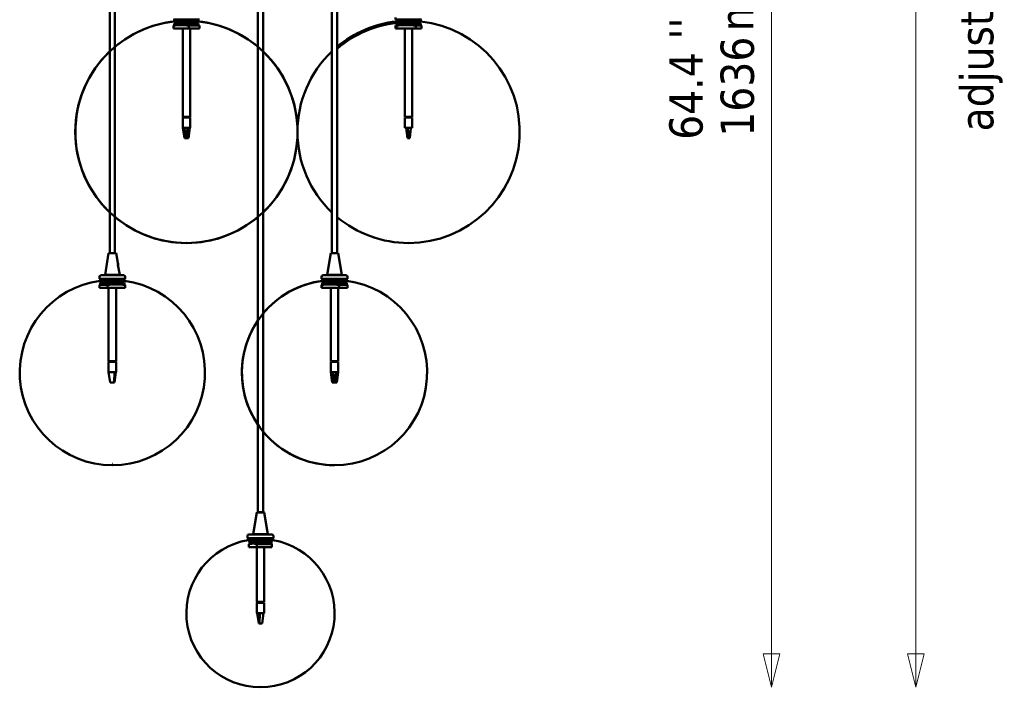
# Model space of a CAD drawing. Header units: millimetres. Extents: x -646 to 3029, y -175 to 4376.
# Tile 4 of 6: x 1671 to 3001, y 1806 to 2707. Entities that reach past the tile are written whole.
import ezdxf

# ---------------------------------------------------------------- set-up
doc = ezdxf.new("R2010")
doc.units = ezdxf.units.MM
doc.header["$LTSCALE"] = 15
for name, color, linetype, lineweight in [('Symbol (ISO)', 7, 'Continuous', 25), ('Widoczne (ISO)', 7, 'Continuous', 50), ('Wymiar (ISO)', 7, 'Continuous', 25)]:
    doc.layers.add(name, color=color, linetype=linetype, lineweight=lineweight)
doc.styles.add('Tekst notatki (ISO)', font='tahoma.ttf')

msp = doc.modelspace()

# ---------------------------------------------------------------- linework, layer by layer
at = {"layer": 'Widoczne (ISO)', "linetype": 'Continuous', "lineweight": 50}
for p, q in [((1992.8, 4024.3), (1992.8, 2042.3)), ((1999.8, 4024.3), (1999.8, 2042.3)), ((2092.8, 4024.3), (2092.8, 2392.3)), ((2099.8, 4024.3), (2099.8, 2392.3)), ((1792.8, 3251.9), (1792.8, 2392.3)), ((1799.8, 3251.9), (1799.8, 2392.3)), ((1913.8, 2707.3), (1878.8, 2707.3)), ((1878.8, 2695.3), (1878.8, 2699.3)), ((1879.8, 2707.3), (1879.8, 2704.3)), ((1879.8, 2704.3), (1912.8, 2704.3)), ((1879.8, 2702.3), (1879.8, 2699.4)), ((1885.1, 2702.3), (1879.8, 2702.3)), ((1883.7, 2704.3), (1883.7, 2703.4)), ((1883.7, 2704.3), (1883.7, 2703.4)), ((1884.9, 2704.3), (1884.9, 2702.3)), ((1885.1, 2700.6), (1885.9, 2700.6)), ((1899.4, 2702.3), (1885.9, 2702.3)), ((1887.9, 2704.3), (1887.9, 2702.3)), ((1889.8, 2704.3), (1889.8, 2702.3)), ((1899.4, 2702.3), (1912.8, 2702.3)), ((1899.4, 2702.3), (1899.4, 2699.4)), ((1899.7, 2699.3), (1899.7, 2695.3)), ((1913.8, 2699.3), (1899.7, 2699.3)), ((1902.8, 2704.3), (1902.8, 2702.3)), ((1902.9, 2704.3), (1902.9, 2702.3)), ((1905.9, 2704.3), (1905.9, 2702.3)), ((1907.7, 2704.3), (1907.7, 2702.3)), ((1908.9, 2704.3), (1908.9, 2703.4)), ((1908.9, 2704.3), (1908.9, 2703.4)), ((1912.8, 2707.3), (1912.8, 2704.3)), ((1912.8, 2702.3), (1912.8, 2699.4)), ((1913.8, 2695.3), (1913.8, 2699.3)), ((2178.8, 2707.3), (2178.8, 2710.3)), ((2213.8, 2707.3), (2178.8, 2707.3)), ((2180, 2699.3), (2178.8, 2699.3)), ((2178.8, 2695.3), (2178.8, 2699.3)), ((2179.8, 2707.3), (2179.8, 2704.3)), ((2179.8, 2704.3), (2212.8, 2704.3)), ((2179.8, 2702.3), (2181, 2702.3)), ((2179.8, 2702.3), (2179.8, 2699.4)), ((2180, 2695.3), (2180, 2699.3)), ((2181, 2702.3), (2181, 2699.4)), ((2187.7, 2702.3), (2181, 2702.3)), ((2183.7, 2704.3), (2183.7, 2703.4)), ((2187.1, 2704.3), (2187.1, 2702.3)), ((2187.7, 2700.6), (2188.7, 2700.6)), ((2205.3, 2702.3), (2188.7, 2702.3)), ((2190.1, 2704.3), (2190.1, 2702.3)), ((2202.8, 2704.3), (2202.8, 2702.3)), ((2204.8, 2704.3), (2204.8, 2702.3)), ((2205.3, 2702.3), (2212.8, 2702.3)), ((2205.3, 2702.3), (2205.3, 2699.4)), ((2206, 2699.3), (2206, 2695.3)), ((2213.8, 2699.3), (2206, 2699.3)), ((2207.8, 2704.3), (2207.8, 2702.3)), ((2208.9, 2704.3), (2208.9, 2703.4)), ((2212.8, 2707.3), (2212.8, 2704.3)), ((2212.8, 2702.3), (2212.8, 2699.4)), ((2213.8, 2695.3), (2213.8, 2699.3)), ((1899.7, 2695.3), (1878.8, 2695.3)), ((1891.3, 2695.3), (1891.3, 2576.3)), ((1913.8, 2695.3), (1899.7, 2695.3)), ((1901.3, 2695.3), (1901.3, 2576.3)), ((2180, 2695.3), (2178.8, 2695.3)), ((2206, 2695.3), (2180, 2695.3)), ((2191.3, 2695.3), (2191.3, 2576.3)), ((2201.3, 2695.3), (2201.3, 2576.3)), ((2213.8, 2695.3), (2206, 2695.3)), ((1891.3, 2576.3), (1901.3, 2576.3)), ((1901.3, 2575.3), (1891.3, 2575.3)), ((1891.3, 2575.3), (1891.3, 2561.3)), ((1892, 2575.3), (1892, 2576.3)), ((1892.3, 2576.3), (1892.3, 2575.3)), ((1894.2, 2575.3), (1894.2, 2576.3)), ((1897.8, 2576.3), (1897.8, 2575.3)), ((1900, 2575.3), (1900, 2576.3)), ((1900.5, 2575.3), (1900.5, 2576.3)), ((1901.3, 2575.3), (1901.3, 2561.3)), ((2191.3, 2576.3), (2201.3, 2576.3)), ((2201.3, 2575.3), (2191.3, 2575.3)), ((2191.3, 2575.3), (2191.3, 2561.3)), ((2195.2, 2575.3), (2195.2, 2576.3)), ((2196.2, 2575.3), (2196.2, 2576.3)), ((2196.3, 2575.3), (2196.3, 2576.3)), ((2197.3, 2575.3), (2197.3, 2576.3)), ((2201.3, 2575.3), (2201.3, 2561.3)), ((1891.3, 2561.3), (1893.7, 2561.3)), ((1893.5, 2547.3), (1891.5, 2561.3)), ((1893.7, 2561.3), (1897.7, 2561.3)), ((1895.1, 2547.3), (1893.7, 2561.3)), ((1896.6, 2547.3), (1897.7, 2561.3)), ((1897.4, 2547.3), (1898.8, 2561.3)), ((1897.7, 2561.3), (1901.3, 2561.3)), ((1898.1, 2547.3), (1898.4, 2556.6)), ((1899, 2547.3), (1901.1, 2561.3)), ((2191.3, 2561.3), (2195.5, 2561.3)), ((2194.8, 2547.3), (2193.1, 2561.3)), ((2195.5, 2561.3), (2199.4, 2561.3)), ((2196.3, 2547.3), (2195.5, 2561.3)), ((2197.8, 2547.3), (2199.4, 2561.3)), ((2199.4, 2561.3), (2201.3, 2561.3)), ((1894.3, 2547.3), (1893.5, 2547.3)), ((1895.1, 2547.3), (1894.3, 2547.3)), ((1896.6, 2547.3), (1895.1, 2547.3)), ((1896.8, 2547.3), (1896.6, 2547.3)), ((1897.3, 2547.3), (1896.8, 2547.3)), ((1897.4, 2547.3), (1897.3, 2547.3)), ((1898.1, 2547.3), (1897.4, 2547.3)), ((1899, 2547.3), (1898.1, 2547.3)), ((2195, 2547.3), (2194.8, 2547.3)), ((2196, 2547.3), (2195, 2547.3)), ((2196.3, 2547.3), (2196, 2547.3)), ((2197.8, 2547.3), (2196.3, 2547.3)), ((1896.2, 2407.8), (1896.4, 2407.8)), ((1896.2, 2407.8), (1896.4, 2407.8)), ((2196.2, 2407.8), (2196.4, 2407.8)), ((1896.2, 2405.8), (1896.4, 2405.8)), ((1896.2, 2405.8), (1896.4, 2405.8)), ((1896.2, 2405.8), (1896.4, 2405.8)), ((1896.2, 2405.8), (1896.4, 2405.8)), ((2196.2, 2405.8), (2196.4, 2405.8)), ((2196.2, 2405.8), (2196.4, 2405.8)), ((1791.2, 2392), (1786.4, 2362.9)), ((1791.6, 2392.3), (1791.2, 2392)), ((1801.3, 2392), (1791.2, 2392)), ((1791.6, 2392.3), (1801, 2392.3)), ((1801, 2392.3), (1801.3, 2392)), ((1801.3, 2392), (1803.5, 2378.9)), ((2091.2, 2392), (2086.4, 2362.9)), ((2091.6, 2392.3), (2091.2, 2392)), ((2101.3, 2392), (2091.2, 2392)), ((2091.6, 2392.3), (2101, 2392.3)), ((2101, 2392.3), (2101.3, 2392)), ((2101.3, 2392), (2106.2, 2362.9)), ((1803.9, 2376.2), (1806.2, 2362.9)), ((1778.8, 2357.3), (1778.8, 2360.3)), ((1813.8, 2357.3), (1778.8, 2357.3)), ((1779.8, 2357.3), (1779.8, 2354.3)), ((1779.8, 2354.3), (1812.8, 2354.3)), ((1811.8, 2362.3), (1780.8, 2362.3)), ((1783.7, 2353.4), (1783.7, 2354.3)), ((1785.7, 2354.3), (1785.7, 2352.3)), ((1786.4, 2362.9), (1806.2, 2362.9)), ((1786.4, 2362.4), (1786.4, 2362.9)), ((1786.4, 2362.4), (1806.2, 2362.4)), ((1786.5, 2362.3), (1786.4, 2362.4)), ((1788.7, 2354.3), (1788.7, 2352.3)), ((1789.8, 2354.3), (1789.8, 2352.3)), ((1802.8, 2354.3), (1802.8, 2352.3)), ((1803.8, 2354.3), (1803.8, 2352.3)), ((1806.1, 2362.3), (1806.2, 2362.4)), ((1806.2, 2362.4), (1806.2, 2362.9)), ((1806.8, 2354.3), (1806.8, 2352.3)), ((1808.9, 2353.4), (1808.9, 2354.3)), ((1812.8, 2357.3), (1812.8, 2354.3)), ((1813.8, 2357.3), (1813.8, 2360.3)), ((2078.8, 2357.3), (2078.8, 2360.3)), ((2113.8, 2357.3), (2078.8, 2357.3)), ((2079.8, 2357.3), (2079.8, 2354.3)), ((2079.8, 2354.3), (2112.8, 2354.3)), ((2111.8, 2362.3), (2080.8, 2362.3)), ((2083.7, 2353.4), (2083.7, 2354.3)), ((2083.7, 2353.4), (2083.7, 2354.3)), ((2085.7, 2354.3), (2085.7, 2352.3)), ((2086.4, 2362.9), (2106.2, 2362.9)), ((2086.4, 2362.4), (2086.4, 2362.9)), ((2086.4, 2362.4), (2106.2, 2362.4)), ((2086.5, 2362.3), (2086.4, 2362.4)), ((2088.7, 2354.3), (2088.7, 2352.3)), ((2089.8, 2354.3), (2089.8, 2352.3)), ((2102.8, 2354.3), (2102.8, 2352.3)), ((2103.8, 2354.3), (2103.8, 2352.3)), ((2106.1, 2362.3), (2106.2, 2362.4)), ((2106.2, 2362.4), (2106.2, 2362.9)), ((2106.8, 2354.3), (2106.8, 2352.3)), ((2108.9, 2353.4), (2108.9, 2354.3)), ((2108.9, 2353.4), (2108.9, 2354.3)), ((2112.8, 2357.3), (2112.8, 2354.3)), ((2113.8, 2357.3), (2113.8, 2360.3)), ((1789.9, 2349.3), (1778.8, 2349.3)), ((1778.8, 2345.3), (1778.8, 2349.3)), ((1789.9, 2345.3), (1778.8, 2345.3)), ((1779.8, 2352.3), (1790.4, 2352.3)), ((1779.8, 2352.3), (1779.8, 2349.4)), ((1789.9, 2345.3), (1789.9, 2349.3)), ((1813.5, 2345.3), (1789.9, 2345.3)), ((1790.4, 2352.3), (1790.4, 2349.4)), ((1805.6, 2352.3), (1790.4, 2352.3)), ((1791.3, 2345.3), (1791.3, 2246.3)), ((1801.3, 2345.3), (1801.3, 2246.3)), ((1805.6, 2350.6), (1806.5, 2350.6)), ((1812.5, 2352.3), (1806.5, 2352.3)), ((1812.5, 2352.3), (1812.5, 2349.4)), ((1812.5, 2352.3), (1812.8, 2352.3)), ((1812.8, 2352.3), (1812.8, 2349.4)), ((1813.5, 2349.3), (1813.5, 2345.3)), ((1813.8, 2349.3), (1813.5, 2349.3)), ((1813.8, 2345.3), (1813.5, 2345.3)), ((1813.8, 2345.3), (1813.8, 2349.3)), ((2079, 2349.3), (2078.8, 2349.3)), ((2078.8, 2345.3), (2078.8, 2349.3)), ((2079, 2345.3), (2078.8, 2345.3)), ((2079, 2345.3), (2079, 2349.3)), ((2102.5, 2345.3), (2079, 2345.3)), ((2079.8, 2352.3), (2080, 2352.3)), ((2079.8, 2352.3), (2079.8, 2349.4)), ((2080, 2352.3), (2080, 2349.4)), ((2086, 2352.3), (2080, 2352.3)), ((2086, 2350.6), (2086.9, 2350.6)), ((2102, 2352.3), (2086.9, 2352.3)), ((2091.3, 2345.3), (2091.3, 2246.3)), ((2101.3, 2345.3), (2101.3, 2246.3)), ((2102, 2352.3), (2112.8, 2352.3)), ((2102, 2352.3), (2102, 2349.4)), ((2102.5, 2349.3), (2102.5, 2345.3)), ((2113.8, 2349.3), (2102.5, 2349.3)), ((2113.8, 2345.3), (2102.5, 2345.3)), ((2112.8, 2352.3), (2112.8, 2349.4)), ((2113.8, 2345.3), (2113.8, 2349.3)), ((1791.3, 2246.3), (1801.3, 2246.3)), ((1801.3, 2245.3), (1791.3, 2245.3)), ((1791.3, 2245.3), (1791.3, 2231.3)), ((1792, 2246.3), (1792, 2245.3)), ((1792, 2245.3), (1792, 2246.3)), ((1793, 2245.3), (1793, 2246.3)), ((1796.3, 2246.3), (1796.3, 2245.3)), ((1799, 2245.3), (1799, 2246.3)), ((1800.5, 2245.3), (1800.5, 2246.3)), ((1801.3, 2245.3), (1801.3, 2231.3)), ((2091.3, 2246.3), (2101.3, 2246.3)), ((2101.3, 2245.3), (2091.3, 2245.3)), ((2091.3, 2245.3), (2091.3, 2231.3)), ((2093.9, 2245.3), (2093.9, 2246.3)), ((2094.9, 2245.3), (2094.9, 2246.3)), ((2095.7, 2245.3), (2095.7, 2246.3)), ((2095.8, 2245.3), (2095.8, 2246.3)), ((2096.8, 2245.3), (2096.8, 2246.3)), ((2097.7, 2245.3), (2097.7, 2246.3)), ((2098.7, 2245.3), (2098.7, 2246.3)), ((2101.3, 2245.3), (2101.3, 2231.3)), ((1793.3, 2217.3), (1791.3, 2231.3)), ((1791.3, 2231.3), (1799.4, 2231.3)), ((1798.6, 2217.3), (1799.4, 2231.3)), ((1799.3, 2217.3), (1801.2, 2231.3)), ((1799.4, 2231.3), (1801.2, 2231.3)), ((1801.2, 2231.3), (1801.3, 2231.3)), ((2091.3, 2231.3), (2094.4, 2231.3)), ((2093.3, 2217.3), (2091.3, 2231.3)), ((2094.1, 2217.3), (2093.4, 2231.3)), ((2095.4, 2217.3), (2094.1, 2231.3)), ((2094.4, 2231.3), (2098.4, 2231.3)), ((2095.6, 2217.3), (2094.4, 2231.3)), ((2097.1, 2217.3), (2098.4, 2231.3)), ((2098.4, 2231.3), (2101.3, 2231.3)), ((2099.2, 2217.3), (2101.2, 2231.3)), ((1794.2, 2217.3), (1793.3, 2217.3)), ((1797.6, 2217.3), (1794.2, 2217.3)), ((1798.6, 2217.3), (1797.6, 2217.3)), ((1799.3, 2217.3), (1798.6, 2217.3)), ((2094.1, 2217.3), (2093.3, 2217.3)), ((2095, 2217.3), (2094.1, 2217.3)), ((2095.4, 2217.3), (2095, 2217.3)), ((2095.5, 2217.3), (2095.4, 2217.3)), ((2095.6, 2217.3), (2095.5, 2217.3)), ((2097.1, 2217.3), (2095.6, 2217.3)), ((2095.6, 2217.3), (2095.6, 2217.3)), ((2098.3, 2217.3), (2097.1, 2217.3)), ((2099.2, 2217.3), (2098.3, 2217.3)), ((1796.2, 2107.9), (1796.4, 2107.9)), ((1796.2, 2105.9), (1796.4, 2105.9)), ((1796.2, 2105.9), (1796.4, 2105.9)), ((2096.2, 2107.9), (2096.4, 2107.9)), ((2096.2, 2107.9), (2096.4, 2107.9)), ((2096.2, 2105.9), (2096.4, 2105.9)), ((2096.2, 2105.9), (2096.4, 2105.9)), ((2096.2, 2105.9), (2096.4, 2105.9)), ((2096.2, 2105.9), (2096.4, 2105.9)), ((1991.2, 2042), (1986.4, 2012.9)), ((1991.6, 2042.3), (1991.2, 2042)), ((2001.3, 2042), (1991.2, 2042)), ((1991.6, 2042.3), (2001, 2042.3)), ((2001, 2042.3), (2001.3, 2042)), ((2001.3, 2042), (2006.2, 2012.9)), ((1978.8, 2007.3), (1978.8, 2010.3)), ((2011.8, 2012.3), (1980.8, 2012.3)), ((1986.4, 2012.9), (2006.2, 2012.9)), ((1986.4, 2012.4), (1986.4, 2012.9)), ((1986.4, 2012.4), (2006.2, 2012.4)), ((1986.5, 2012.3), (1986.4, 2012.4)), ((2006.1, 2012.3), (2006.2, 2012.4)), ((2006.2, 2012.4), (2006.2, 2012.9)), ((2013.8, 2007.3), (2013.8, 2010.3)), ((2013.8, 2007.3), (1978.8, 2007.3)), ((1979.8, 2007.3), (1979.8, 2004.3)), ((1979.8, 2004.3), (2012.8, 2004.3)), ((1980.7, 1995.3), (1980.7, 1999.3)), ((1991.6, 1995.3), (1980.7, 1995.3)), ((1981.5, 2002.3), (1981.5, 1999.5)), ((1984.3, 2002.3), (1981.5, 2002.3)), ((1983.7, 2004.3), (1983.7, 2003.4)), ((1984.3, 2004.3), (1984.3, 2002.3)), ((1984.3, 2000.6), (1984.7, 2000.6)), ((1991.7, 2002.3), (1984.7, 2002.3)), ((1987.3, 2004.3), (1987.3, 2002.3)), ((1989.8, 2004.3), (1989.8, 2002.3)), ((1991.3, 1995.3), (1991.3, 1921.3)), ((1991.6, 1999.3), (1991.6, 1995.3)), ((2011.8, 1999.3), (1991.6, 1999.3)), ((2011.8, 1995.3), (1991.6, 1995.3)), ((1991.7, 2002.3), (2011, 2002.3)), ((1991.7, 2002.3), (1991.7, 1999.4)), ((1999, 2004.3), (1999, 2002.3)), ((2001.3, 1995.3), (2001.3, 1921.3)), ((2002, 2004.3), (2002, 2002.3)), ((2002.8, 2004.3), (2002.8, 2002.3)), ((2004, 2004.3), (2004, 2002.3)), ((2008.9, 2004.3), (2008.9, 2003.4)), ((2011, 2002.3), (2011, 1999.4)), ((2011.8, 1995.3), (2011.8, 1999.3)), ((2012.8, 2007.3), (2012.8, 2004.3)), ((1991.3, 1921.3), (2001.3, 1921.3)), ((2001.3, 1920.3), (1991.3, 1920.3)), ((1991.3, 1920.3), (1991.3, 1906.3)), ((1992, 1921.3), (1992, 1920.3)), ((1992.7, 1920.3), (1992.7, 1921.3)), ((1995.8, 1921.3), (1995.8, 1920.3)), ((1998.6, 1920.3), (1998.6, 1921.3)), ((2000.5, 1921.3), (2000.5, 1920.3)), ((2001.3, 1920.3), (2001.3, 1906.3)), ((1991.3, 1906.3), (1992, 1906.3)), ((1992, 1906.3), (1995.3, 1906.3)), ((1993.9, 1892.3), (1992, 1906.3)), ((1995.2, 1892.3), (1995.3, 1906.3)), ((1995.3, 1906.3), (2001.3, 1906.3)), ((1998.6, 1892.3), (2000.5, 1906.3)), ((1995.2, 1892.3), (1993.9, 1892.3)), ((1995.8, 1892.3), (1995.2, 1892.3)), ((1998, 1892.3), (1995.8, 1892.3)), ((1998.6, 1892.3), (1998, 1892.3)), ((1996.2, 1808.1), (1996.4, 1808.1)), ((1996.2, 1806.1), (1996.4, 1806.1)), ((1996.2, 1806.1), (1996.4, 1806.1))]:
    msp.add_line(p, q, dxfattribs=at)
for centre, radius, start, end in [((1896.2, 2555.8), 150, 96.2728, 270), ((1896.2, 2555.8), 150, 96.2728, 129.9856), ((1896.1, 2550.3), 150, 96.2291, 96.5307), ((1883.5, 2703.4), 0.2, 274.916, 0), ((1883.5, 2703.4), 0.2, 274.916, 0), ((1896.4, 2555.8), 150, 270, 83.7272), ((1909.1, 2703.4), 0.2, 180, 265.084), ((1909.1, 2703.4), 0.2, 180, 265.084), ((1896.4, 2555.8), 150, 50.0144, 83.7272), ((1896.5, 2550.3), 150, 83.4693, 83.7643), ((2196.2, 2555.8), 150, 96.2728, 129.9856), ((2196.2, 2555.8), 148, 94.916, 130.6381), ((2196.1, 2550.3), 150, 96.2357, 96.6201), ((2183.5, 2703.4), 0.2, 274.916, 0), ((2196.4, 2555.8), 150, 270, 83.7272), ((2209.1, 2703.4), 0.2, 180, 265.084), ((2196.5, 2550.3), 150, 83.3799, 83.7643), ((1896.2, 2555.8), 150, 133.5717, 226.4283), ((1896.4, 2555.8), 150, 313.5717, 46.4283), ((2196.2, 2555.8), 150, 133.5717, 226.4283), ((1896.2, 2555.8), 150, 230.0144, 270), ((1896.4, 2555.8), 150, 270, 309.9856), ((2196.2, 2555.8), 150, 230.0144, 270), ((1896.2, 2555.8), 150, 270, 270.0423), ((1896.2, 2555.8), 150, 270, 270.0423), ((1896.4, 2555.8), 150, 269.9577, 270), ((1896.4, 2555.8), 150, 269.9577, 270), ((2196.2, 2555.8), 150, 270, 270.0423), ((2196.4, 2555.8), 150, 269.9577, 270), ((1796.2, 2230.9), 125, 97.534, 270), ((1780.8, 2360.3), 2, 90, 180), ((1796.4, 2230.9), 125, 270, 82.466), ((1811.8, 2360.3), 2, 0, 90), ((2096.2, 2230.9), 125, 97.534, 270), ((2096.2, 2230.9), 125, 97.534, 140.454), ((2080.8, 2360.3), 2, 90, 180), ((2096.4, 2230.9), 125, 270, 82.466), ((2096.4, 2230.9), 125, 270, 82.466), ((2111.8, 2360.3), 2, 0, 90), ((1794.6, 2225.3), 125, 96.8292, 97.291), ((1783.5, 2353.4), 0.2, 275.9168, 0), ((1809.1, 2353.4), 0.2, 180, 264.0832), ((1797.9, 2225.3), 125, 82.709, 83.1708), ((2094.6, 2225.3), 125, 96.8292, 97.291), ((2083.5, 2353.4), 0.2, 275.9168, 0), ((2083.5, 2353.4), 0.2, 275.9168, 0), ((2109.1, 2353.4), 0.2, 180, 264.0832), ((2109.1, 2353.4), 0.2, 180, 264.0832), ((2097.9, 2225.3), 125, 82.709, 83.1708), ((2096.2, 2230.9), 125, 145.8034, 214.1966), ((2096.2, 2230.9), 125, 219.546, 270), ((1796.2, 2230.9), 125, 270, 270.0508), ((1796.4, 2230.9), 125, 269.9492, 270), ((2096.2, 2230.9), 125, 270, 270.0508), ((2096.2, 2230.9), 125, 270, 270.0508), ((2096.4, 2230.9), 125, 269.9492, 270), ((2096.4, 2230.9), 125, 269.9492, 270), ((1980.8, 2010.3), 2, 90, 180), ((2011.8, 2010.3), 2, 0, 90), ((1996.2, 1906.1), 100, 99.4329, 270), ((1983.5, 2003.4), 0.2, 277.4308, 0), ((1993.2, 1900.3), 100, 94.8134, 95.1272), ((1996.4, 1906.1), 100, 270, 80.5671), ((2009.1, 2003.4), 0.2, 180, 262.5692), ((1996.2, 1906.1), 100, 270, 270.0635), ((1996.4, 1906.1), 100, 269.9365, 270)]:
    msp.add_arc(centre, radius, start, end, dxfattribs=at)
for centre, major_axis, start_param, end_param in [((1802.8, 2377.4), (0.53, -2.95), 1.090915, 1.987536), ((1803.2, 2377.5), (-0.44, 2.46), 3.688766, 5.295515)]:
    msp.add_ellipse(centre, major_axis=major_axis, ratio=0.350429, start_param=start_param, end_param=end_param, dxfattribs=at)
for points, knots in [([(1878.8, 2699.3), (1882.3, 2699.7), (1885.9, 2699.9), (1892.6, 2699.9), (1896.2, 2699.7), (1899.7, 2699.3)], [43.032677, 43.032677, 43.032677, 43.032677, 44.352616, 44.352616, 45.672555, 45.672555, 45.672555, 45.672555]), ([(1885.9, 2699.8), (1885.9, 2699.8), (1885.8, 2699.8), (1885.6, 2699.8), (1885.5, 2699.8), (1885.2, 2699.8), (1885.2, 2699.8), (1885.1, 2699.8)], [-0.132191, -0.132191, -0.132191, -0.132191, -0.1186759, -0.1186759, -0.0594213, -0.0594213, -0.025443, -0.025443, -0.025443, -0.025443]), ([(2180, 2699.3), (2184.5, 2699.7), (2188.8, 2699.9), (2197.2, 2699.9), (2201.6, 2699.7), (2206, 2699.3)], [43.032677, 43.032677, 43.032677, 43.032677, 44.352616, 44.352616, 45.672555, 45.672555, 45.672555, 45.672555]), ([(2188.7, 2699.8), (2188.6, 2699.8), (2188.6, 2699.8), (2188.3, 2699.8), (2188.1, 2699.8), (2187.8, 2699.8), (2187.7, 2699.8), (2187.7, 2699.8)], [-0.132191, -0.132191, -0.132191, -0.132191, -0.1186759, -0.1186759, -0.0594213, -0.0594213, -0.025443, -0.025443, -0.025443, -0.025443]), ([(1789.9, 2349.3), (1794, 2349.7), (1797.9, 2349.9), (1805.5, 2349.9), (1809.5, 2349.7), (1813.5, 2349.3)], [35.882115, 35.882115, 35.882115, 35.882115, 37.196513, 37.196513, 38.510912, 38.510912, 38.510912, 38.510912]), ([(1806.5, 2349.8), (1806.4, 2349.8), (1806.3, 2349.8), (1806.1, 2349.8), (1806, 2349.9), (1805.7, 2349.9), (1805.7, 2349.9), (1805.6, 2349.9)], [-0.9203462, -0.9203462, -0.9203462, -0.9203462, -0.8882461, -0.8882461, -0.8339399, -0.8339399, -0.8136308, -0.8136308, -0.8136308, -0.8136308]), ([(2079, 2349.3), (2083, 2349.7), (2086.9, 2349.9), (2094.5, 2349.9), (2098.5, 2349.7), (2102.5, 2349.3)], [35.882115, 35.882115, 35.882115, 35.882115, 37.196513, 37.196513, 38.510912, 38.510912, 38.510912, 38.510912]), ([(2086.9, 2349.9), (2086.8, 2349.9), (2086.8, 2349.9), (2086.6, 2349.9), (2086.4, 2349.8), (2086.1, 2349.8), (2086.1, 2349.8), (2086, 2349.8)], [-0.1321984, -0.1321984, -0.1321984, -0.1321984, -0.1186679, -0.1186679, -0.0593926, -0.0593926, -0.0254432, -0.0254432, -0.0254432, -0.0254432]), ([(1980.7, 1999.3), (1981, 1999.3), (1981.3, 1999.4), (1983.1, 1999.8), (1984.7, 2000), (1987.7, 2000), (1989.3, 1999.8), (1991.1, 1999.4), (1991.4, 1999.3), (1991.6, 1999.3)], [28.725417, 28.725417, 28.725417, 28.725417, 28.907696, 28.907696, 30.033003, 30.033003, 31.15831, 31.15831, 31.340589, 31.340589, 31.340589, 31.340589]), ([(2011.8, 1999.3), (2011.5, 1999.3), (2011.3, 1999.4), (2011, 1999.5), (2011, 1999.5), (2011, 1999.5)], [28.7254168, 28.7254168, 28.7254168, 28.7254168, 28.9076956, 28.9076956, 28.9157399, 28.9157399, 28.9157399, 28.9157399])]:
    msp.add_open_spline(points, degree=3, knots=knots, dxfattribs=at)
msp.add_open_spline([(1913.8, 2699.3), (1913.7, 2699.3), (1913.6, 2699.3), (1913.5, 2699.3)], degree=3, dxfattribs=at)
msp.add_rational_spline([(1803.7, 2379), (1803.6, 2379.1), (1803.4, 2379.2)], [1, 1.00301809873, 1.00180182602], degree=2, dxfattribs=at)
at = {"layer": 'Wymiar (ISO)', "lineweight": 18}
for p, q in [((2881.4, 1851.1), (2881.4, 4030.8)), ((2686.4, 3397.3), (2686.4, 1851.1)), ((2675.1, 1851.1), (2686.4, 1806.1)), ((2697.6, 1851.1), (2675.1, 1851.1)), ((2686.4, 1851.1), (2686.4, 1806.1)), ((2686.4, 1806.1), (2697.6, 1851.1)), ((2870.2, 1851.1), (2881.4, 1806.1)), ((2892.7, 1851.1), (2870.2, 1851.1)), ((2881.4, 1851.1), (2881.4, 1806.1)), ((2881.4, 1806.1), (2892.7, 1851.1))]:
    msp.add_line(p, q, dxfattribs=at)
at = {"layer": 'Wymiar (ISO)', "lineweight": 18, "flags": 128}
for points in [[(2675.1, 1851.1), (2686.4, 1806.1), (2697.6, 1851.1), (2675.1, 1851.1)], [(2870.2, 1851.1), (2881.4, 1806.1), (2892.7, 1851.1), (2870.2, 1851.1)]]:
    msp.add_lwpolyline(points, dxfattribs=at)
at = {"layer": 'Wymiar (ISO)'}
for points in [[(2675.1, 1851.1), (2686.4, 1806.1), (2697.6, 1851.1), (2675.1, 1851.1)], [(2870.2, 1851.1), (2881.4, 1806.1), (2892.7, 1851.1), (2870.2, 1851.1)]]:
    msp.add_solid(points, dxfattribs=at)

# ---------------------------------------------------------------- texts
at = {"layer": 'Symbol (ISO)', "char_height": 45, "attachment_point": 1, "rotation": 90, "style": 'Tekst notatki (ISO)'}
for s, insert, width in [('\\fTahoma|b0|i0;adjustable', (2940.9, 2556.4), 280.357), ('\\fTahoma|b0|i0;mm', (2616.7, 2691.8), 103.93)]:
    msp.add_mtext(s, dxfattribs=dict(at, insert=insert, width=width))
at = {"layer": 'Wymiar (ISO)', "char_height": 45, "attachment_point": 7, "rotation": 90, "style": 'Tekst notatki (ISO)'}
for s, insert in [("''", (2593.3, 2680.8)), ('1636', (2663.5, 2549.3)), ('64.4', (2594.2, 2545.1))]:
    msp.add_mtext(s, dxfattribs=dict(at, insert=insert))

doc.saveas('drawing.dxf')
